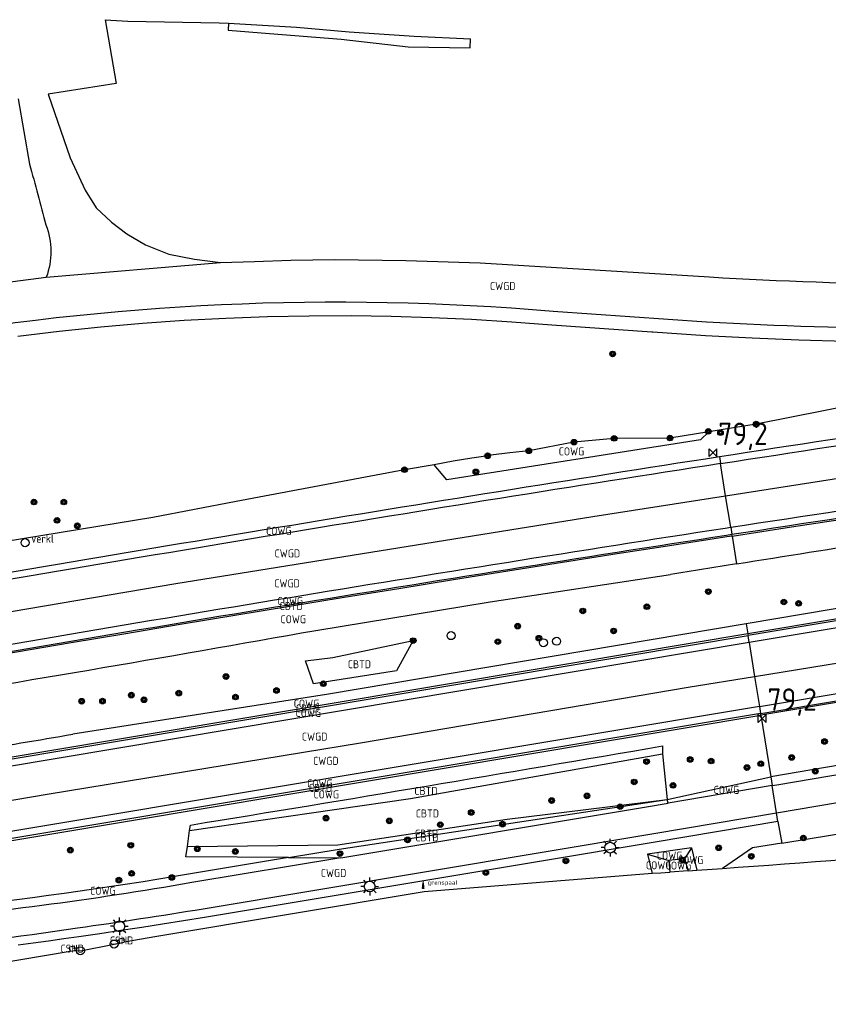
# Model space of a CAD drawing. Extents: x 143041 to 144480, y 457187 to 457942.
# Tile 17 of 20: x 144128 to 144219, y 457626 to 457736. Entities that reach past the tile are written whole.
import ezdxf
from ezdxf.enums import TextEntityAlignment as Align

# ---------------------------------------------------------------- set-up
doc = ezdxf.new("R2010")
doc.units = 0
doc.header["$LTSCALE"] = 4
doc.layers.get('0').update_dxf_attribs({"linetype": 'CONTINUOUS'})
for name, color, linetype in [('CBTD', 7, 'CONTINUOUS'), ('COWG', 7, 'CONTINUOUS'), ('CSHD', 7, 'CONTINUOUS'), ('CWGD', 7, 'CONTINUOUS'), ('G_BTD', 3, 'CONTINUOUS'), ('G_OWG', 6, 'CONTINUOUS'), ('G_WGD', 7, 'CONTINUOUS'), ('PPALHM', 10, 'CONTINUOUS'), ('PVGO', 102, 'CONTINUOUS')]:
    doc.layers.add(name, color=color, linetype=linetype)
doc.layers.add('PBRD', color=7, linetype='CONTINUOUS', true_color=0xbd2877)
doc.layers.add('PPAL', color=7, linetype='CONTINUOUS', true_color=0xbd2877)
doc.styles.add('ISO', font='ISO')
doc.styles.get("Standard").update_dxf_attribs({"font": 'ISO'})

# ---------------------------------------------------------------- blocks, each defined once
blk = doc.blocks.new('lichtmast')
at = {"color": 0}
for p, q in [((-0.6, 0), (-1, 0)), ((-0.71, 0.71), (-0.42, 0.42)), ((0, 0.6), (0, 1)), ((0.42, 0.42), (0.71, 0.71)), ((0.6, 0), (1, 0)), ((-0.42, -0.42), (-0.71, -0.71)), ((0, -0.6), (0, -1)), ((0.42, -0.42), (0.71, -0.71))]:
    blk.add_line(p, q, dxfattribs=at)
blk.add_circle((0, 0), 0.6, dxfattribs=at)
blk = doc.blocks.new('boom')
at = {"color": 0}
for radius in [0.315, 0.225, 0.135]:
    blk.add_circle((0, 0), radius, dxfattribs=at)
blk = doc.blocks.new('verklikker')
at = {"color": 0}
blk.add_circle((0, 0), 0.45, dxfattribs=at)
at = {"color": 0, "style": 'ISO'}
blk.add_attdef('VERKLIKKER', (0.7, 0), '', height=0.9, dxfattribs=at)
blk = doc.blocks.new('verkeersteller')
at = {"color": 0}
blk.add_circle((0, 0), 0.45, dxfattribs=at)
blk = doc.blocks.new('grensmarkering')
at = {"linetype": 'ByBlock', "lineweight": -2}
h = blk.add_hatch(color=0, dxfattribs=at)
h.dxf.hatch_style = 1
h.paths.add_polyline_path([(0.09, 0.55, 0.219912), (0.05, 0.61, -0.457379), (0.04, 0.66, 2.245674), (-0.04, 0.66, -0.457379), (-0.05, 0.61, 0.219912), (-0.09, 0.55), (-0.15, 0.04), (-0.18, 0.04), (-0.18, 0.01, 0.018367), (-0.1, 0, -0.954633), (0.1, 0, 0.018367), (0.18, 0.01), (0.18, 0.04), (0.15, 0.04)])
at = {"linetype": 'ByBlock', "lineweight": -2, "true_color": 0x681648}
h = blk.add_hatch(color=219, dxfattribs=at)
h.dxf.hatch_style = 1
h.paths.add_polyline_path([(0.1, 0, 1), (-0.1, 0, 1)])
at = {"linetype": 'ByBlock', "lineweight": -2}
h = blk.add_hatch(color=0, dxfattribs=at)
h.dxf.hatch_style = 1
h.paths.add_polyline_path([(0.18, -0.04, -0.022381), (0.08, -0.06, -0.528879), (-0.08, -0.06, -0.022381), (-0.18, -0.04), (-0.18, -0.13, 0.083333), (0.18, -0.13)])
at = {"color": 0, "linetype": 'ByBlock', "lineweight": -2}
blk.add_attdef('GRENSMARKERING', (0.5, 0.35), '', height=0.5, dxfattribs=at)
blk = doc.blocks.new('kilometerpaal')
at = {"color": 0}
for p, q in [((-0.44, 0.44), (0.44, -0.44)), ((-0.44, -0.44), (-0.44, 0.44)), ((0.44, 0.44), (-0.44, -0.44)), ((0.44, -0.44), (0.44, 0.44))]:
    blk.add_line(p, q, dxfattribs=at)
at = {"color": 0, "style": 'ISO'}
blk.add_attdef('KILOMETERPAAL', (0.59, 0.87), '', height=2.5, dxfattribs=at)

msp = doc.modelspace()

# ---------------------------------------------------------------- linework, layer by layer
at = {"layer": 'G_BTD', "linetype": 'Continuous', "transparency": 33554687}
for points in [[(144137.86, 457736.375), (144139.11, 457729.236), (144131.505, 457728.032)], [(144151.682, 457735.976), (144151.64, 457735.21), (144156.27, 457734.83), (144164.31, 457734.2), (144171.82, 457733.33), (144178.76, 457733.24), (144178.808, 457734.224)], [(144265.674, 457701.937), (144265.48, 457701.715), (144262.463, 457699.55), (144238.949, 457695.965), (144226.995, 457694.988), (144222.294, 457693.357), (144210.804, 457691.099), (144205.482, 457690.24)], [(144174.735, 457686.551), (144171.414, 457685.993), (144152.561, 457682.425), (144143.221, 457680.657), (144126.553, 457677.906), (144032.128, 457662.322), (144010.088, 457658.407)], [(144208.105, 457678.568), (144208.073, 457678.765)], [(144213.655, 457644.188), (144238.434, 457648.267), (144242.14, 457649.751), (144250.903, 457652.653), (144256.627, 457653.439), (144266.576, 457653.556), (144288.218, 457657.01), (144308.418, 457661.899), (144325.676, 457665.076), (144352.051, 457669.769), (144373.595, 457673.196), (144386.75, 457675.84), (144401.804, 457677.724), (144419.504, 457678.833), (144440.779, 457678.485)], [(144161.215, 457662.015), (144160.324, 457664.596), (144163.372, 457664.982), (144172.381, 457666.862), (144170.496, 457663.489), (144161.215, 457662.015)], [(144209.86, 457667.624), (144209.892, 457667.427)], [(144211.323, 457658.513), (144211.291, 457658.71)], [(144147.323, 457645.586), (144172.07, 457649.177), (144200.301, 457654.194)], [(144147.092, 457643.819), (144163.932, 457643.981), (144182.901, 457646.862), (144200.842, 457649.084)], [(144158.405, 457642.58), (144164.095, 457643.528), (144200.842, 457649.084)], [(144213.244, 457646.601), (144213.655, 457644.188)], [(144213.655, 457644.188), (144210.381, 457643.649), (144207.039, 457641.357)], [(144199.134, 457640.769), (144173.618, 457638.724), (144143.666, 457633.746), (144139.996, 457633.087)], [(144204.142, 457641.146), (144207.039, 457641.357)], [(144133.973, 457632.087), (144133.889, 457632.591), (144134.393, 457632.675), (144134.477, 457632.171)], [(144134.477, 457632.171), (144135.101, 457632.136), (144138.874, 457632.892), (144139.51, 457633.005)], [(144139.51, 457633.005), (144139.498, 457633.073), (144139.428, 457633.491), (144139.914, 457633.573), (144139.996, 457633.087)], [(144139.51, 457633.005), (144139.996, 457633.087)], [(144098.749, 457626.143), (144133.973, 457632.087)], [(144133.973, 457632.087), (144134.477, 457632.171)]]:
    msp.add_lwpolyline(points, dxfattribs=at)
msp.add_lwpolyline([(144207.039, 457641.357, 0.0019499), (144262.454, 457645.603)], format="xyb", dxfattribs=at)
at = {"layer": 'G_OWG', "linetype": 'Continuous', "transparency": 33554687}
for points in [[(144128.078, 457700.946), (144132.725, 457701.506), (144137.38, 457701.988), (144142.043, 457702.393), (144146.712, 457702.719), (144151.385, 457702.967), (144156.063, 457703.137), (144160.742, 457703.229), (144165.422, 457703.243), (144169.927, 457703.181), (144174.43, 457703.047), (144178.93, 457702.841), (144183.427, 457702.562), (144187.918, 457702.211), (144199.107, 457701.439), (144199.22, 457701.432), (144205.128, 457701.024), (144210.358, 457700.75), (144215.592, 457700.542), (144220.828, 457700.399)], [(144208.105, 457678.568), (144214.759, 457679.584), (144221.422, 457680.595), (144228.087, 457681.597), (144234.752, 457682.591), (144241.418, 457683.577), (144248.086, 457684.556), (144254.755, 457685.527), (144261.425, 457686.49), (144268.096, 457687.445), (144274.768, 457688.392), (144281.441, 457689.332), (144288.115, 457690.263), (144294.791, 457691.187), (144301.468, 457692.103), (144308.204, 457693.019)], [(144205.482, 457690.24), (144204.58, 457689.345), (144176.13, 457684.864), (144174.735, 457686.551)], [(144205.482, 457690.24), (144201.142, 457689.539), (144194.898, 457689.504), (144190.388, 457689.077), (144185.327, 457688.117), (144183.198, 457687.88), (144181.074, 457687.605), (144180.011, 457687.453), (144178.955, 457687.292), (144176.841, 457686.94), (144174.735, 457686.551)], [(144206.68, 457687.469), (144206.803, 457686.678)], [(144309.467, 457684.07), (144302.97, 457683.04), (144296.49, 457682.007), (144290.011, 457680.968), (144283.531, 457679.924), (144209.86, 457667.624)], [(144207.946, 457679.555), (144208.073, 457678.765)], [(144283.563, 457679.726), (144209.892, 457667.427)], [(144208.105, 457678.568), (144207.495, 457678.474), (144201.369, 457677.525), (144195.245, 457676.569), (144189.121, 457675.606), (144182.999, 457674.636), (144176.878, 457673.658), (144170.759, 457672.672), (144164.64, 457671.68), (144158.523, 457670.68), (144152.407, 457669.672), (144146.292, 457668.657), (144140.178, 457667.635), (144134.066, 457666.606), (144127.954, 457665.569), (144121.845, 457664.525), (144115.736, 457663.473), (144109.324, 457662.363)], [(144207.463, 457678.671), (144208.073, 457678.765)], [(144208.105, 457678.568), (144208.603, 457675.462)], [(144310.756, 457674.941), (144305.587, 457674.117), (144300.401, 457673.285), (144295.217, 457672.448), (144290.034, 457671.605), (144284.85, 457670.756), (144278.048, 457669.656), (144211.785, 457658.59), (144211.323, 457658.513)], [(144161.474, 457668.008), (144181.017, 457671.19), (144201.214, 457674.28)], [(144242.001, 457674.189), (144209.681, 457668.741)], [(144211.291, 457658.71), (144211.753, 457658.787), (144278.016, 457669.854), (144284.818, 457670.953)], [(144209.681, 457668.741), (144162.673, 457660.816), (144134.257, 457656.392)], [(144209.681, 457668.741), (144209.86, 457667.624)], [(144209.86, 457667.624), (144113.141, 457651.428), (144111.208, 457651.106)], [(144111.241, 457650.909), (144113.174, 457651.231), (144209.892, 457667.427)], [(144210.019, 457666.637), (144209.892, 457667.427)], [(144303.676, 457667.299), (144291.522, 457664.933), (144248.34, 457657.72), (144212.428, 457651.626)], [(144211.164, 457659.5), (144211.291, 457658.71)], [(144211.291, 457658.71), (144113.769, 457642.417), (144112.693, 457642.236)], [(144112.726, 457642.039), (144113.802, 457642.22), (144211.323, 457658.513)], [(144211.323, 457658.513), (144212.428, 457651.626)], [(144200.296, 457655.068), (144200.301, 457654.194)], [(144200.301, 457654.194), (144200.842, 457649.084)], [(144200.842, 457649.084), (144212.428, 457651.626)], [(144212.428, 457651.626), (144212.586, 457650.639)], [(144200.924, 457648.661), (144200.842, 457649.084)], [(144213.244, 457646.601), (144213.076, 457647.587)], [(144213.244, 457646.601), (144199.486, 457644.281), (144149.008, 457635.851), (144146.662, 457635.475), (144144.317, 457635.107), (144141.97, 457634.746), (144139.622, 457634.392), (144137.273, 457634.045), (144134.927, 457633.706), (144133.231, 457633.455), (144131.53, 457633.211), (144129.828, 457632.975), (144128.125, 457632.747)], [(144147.323, 457645.586), (144147.441, 457646.213)], [(144147.092, 457643.819), (144147.323, 457645.586)], [(144158.405, 457642.58), (144146.914, 457642.654), (144147.092, 457643.819)], [(144203.572, 457643.679), (144198.634, 457642.955)], [(144203.572, 457643.679), (144202.784, 457642.443)], [(144203.572, 457643.679), (144204.142, 457641.146)], [(144158.405, 457642.58), (144147.425, 457640.749), (144145.659, 457640.447), (144143.896, 457640.154), (144142.131, 457639.868), (144140.366, 457639.589), (144138.599, 457639.318), (144136.831, 457639.055), (144135.062, 457638.799), (144133.292, 457638.551), (144131.52, 457638.31), (144129.748, 457638.076), (144127.976, 457637.851), (144126.202, 457637.633), (144124.427, 457637.422), (144122.651, 457637.219), (144120.874, 457637.024), (144119.096, 457636.836), (144117.319, 457636.656), (144115.54, 457636.483), (144113.685, 457636.311)], [(144158.405, 457642.58), (144164.259, 457642.542)], [(144198.634, 457642.955), (144201.019, 457642.25)], [(144198.634, 457642.955), (144199.134, 457640.769)], [(144202.784, 457642.443), (144201.019, 457642.25)], [(144201.019, 457642.25), (144201.134, 457640.92)], [(144202.784, 457642.443), (144203.178, 457641.074)], [(144201.134, 457640.92), (144201.097, 457640.917), (144200.116, 457640.843), (144199.134, 457640.769)], [(144203.178, 457641.074), (144201.134, 457640.92)], [(144203.178, 457641.074), (144204.142, 457641.146)]]:
    msp.add_lwpolyline(points, dxfattribs=at)
for points in [[(144206.68, 457687.469, -0.0053375), (144306.092, 457701.838)], [(144208.073, 457678.765, -0.0043974), (144308.116, 457693.209)], [(144107.851, 457671.164, -0.0046794), (144206.68, 457687.469)], [(144208.603, 457675.462, -0.0016929), (144241.203, 457680.537)], [(144109.592, 457662.61, -0.0048319), (144207.463, 457678.671)], [(144208.603, 457675.462, 0.000285), (144201.214, 457674.28)], [(144110.563, 457659.344, 0.0042687), (144161.474, 457668.008)], [(144110.964, 457652.564, 0.0037739), (144134.257, 457656.392)], [(144147.441, 457646.213, 0.002273), (144200.296, 457655.068)]]:
    msp.add_lwpolyline(points, format="xyb", dxfattribs=at)
at = {"layer": 'G_WGD', "linetype": 'Continuous', "transparency": 33554687}
for points in [[(144137.86, 457736.375), (144140.403, 457736.206), (144150.641, 457736.034), (144151.682, 457735.976)], [(144151.682, 457735.976), (144159.312, 457735.554), (144165.212, 457735.025), (144172.483, 457734.532), (144178.808, 457734.224)], [(144128.147, 457727.5), (144129.414, 457720.218)], [(144131.505, 457728.032), (144133.958, 457720.923), (144135.632, 457717.276), (144136.879, 457715.328), (144138.581, 457713.723), (144140.302, 457712.402), (144142.389, 457711.168), (144145.021, 457710.118), (144147.868, 457709.581), (144150.814, 457709.19)], [(144131.279, 457707.532), (144150.814, 457709.19)], [(144150.814, 457709.19), (144154.587, 457709.3), (144158.689, 457709.45), (144163.611, 457709.529), (144171.546, 457709.399), (144179.864, 457709.145)], [(144179.864, 457709.145), (144205.588, 457707.58)], [(144067.772, 457699.398), (144088.601, 457702.094), (144111.391, 457704.98), (144131.279, 457707.532)], [(144205.231, 457702.52), (144188.047, 457703.705)], [(144207.38, 457683.081), (144228.878, 457686.426), (144264.088, 457691.651), (144300.356, 457696.695), (144307.551, 457697.648)], [(144207.38, 457683.081), (144206.803, 457686.678)], [(144108.564, 457666.904), (144121.825, 457669.176), (144145.782, 457673.241), (144192.509, 457680.767), (144207.38, 457683.081)], [(144207.946, 457679.555), (144207.38, 457683.081)], [(144207.342, 457679.462), (144207.946, 457679.555)], [(144283.693, 457678.937), (144210.019, 457666.637)], [(144210.625, 457662.859), (144226.666, 457665.461), (144250.405, 457669.518), (144274.185, 457673.404), (144297.84, 457677.241), (144310.144, 457679.276)], [(144211.164, 457659.5), (144211.621, 457659.576), (144277.886, 457670.643), (144284.689, 457671.743)], [(144212.586, 457650.639), (144213.12, 457650.73), (144248.506, 457656.734), (144291.689, 457663.947), (144311.818, 457667.415)], [(144210.019, 457666.637), (144113.306, 457650.442), (144111.373, 457650.12)], [(144210.019, 457666.637), (144210.625, 457662.859)], [(144213.076, 457647.587), (144250.57, 457653.912), (144299.896, 457662.208), (144312.256, 457664.31)], [(144111.999, 457646.38), (144131.616, 457649.701), (144166.474, 457655.412), (144203.174, 457661.65), (144210.625, 457662.859)], [(144210.625, 457662.859), (144211.164, 457659.5)], [(144211.164, 457659.5), (144113.637, 457643.206), (144112.561, 457643.025)], [(144212.586, 457650.639), (144200.924, 457648.661)], [(144213.076, 457647.587), (144212.586, 457650.639)], [(144164.259, 457642.542), (144198.519, 457648.253), (144200.924, 457648.661)], [(144148.847, 457636.838), (144199.32, 457645.267), (144213.076, 457647.587)], [(144164.259, 457642.542), (144147.591, 457639.763)]]:
    msp.add_lwpolyline(points, dxfattribs=at)
for points in [[(144129.414, 457720.218, 0.0013031), (144131.249, 457713.392)], [(144131.249, 457713.392, -0.1832769), (144131.279, 457707.532)], [(144205.588, 457707.58, 0.0301749), (144253.376, 457707.482)], [(144188.047, 457703.705, 0.0662405), (144113.999, 457700.286)], [(144253.558, 457702.49, -0.0288452), (144205.231, 457702.52)], [(144206.803, 457686.678, -0.0053412), (144306.199, 457701.045)], [(144207.946, 457679.555, -0.004407), (144308.011, 457694.002)], [(144206.803, 457686.678, 0.0046897), (144107.986, 457670.375)], [(144109.457, 457663.399, -0.0048211), (144207.342, 457679.462)], [(144147.591, 457639.763, -0.020254), (144113.85, 457635.322)], [(144134.782, 457634.695, 0.0045695), (144148.847, 457636.838)], [(144114.372, 457632.202, 0.0138463), (144134.782, 457634.695)]]:
    msp.add_lwpolyline(points, format="xyb", dxfattribs=at)

# ---------------------------------------------------------------- block references
at = {"layer": 'PBRD', "transparency": 33554687}
ref = msp.add_blockref('verklikker', (144128.905, 457677.824), dxfattribs=at)
ref.add_attrib('VERKLIKKER', 'verkl ', (144129.605, 457677.824), dxfattribs={"layer": '0', "height": 0.9, "style": 'ISO'})
at = {"layer": 'PPAL', "transparency": 33554687}
for name, p in [('verkeersteller', (144176.622, 457667.417)), ('verkeersteller', (144186.969, 457666.62)), ('verkeersteller', (144188.442, 457666.786)), ('lichtmast', (144194.44, 457643.682)), ('lichtmast', (144167.507, 457639.33)), ('lichtmast', (144139.467, 457634.874)), ('verkeersteller', (144135.101, 457632.136)), ('verkeersteller', (144138.874, 457632.892))]:
    msp.add_blockref(name, p, dxfattribs=at)
msp.add_blockref('grensmarkering', (144173.493, 457639.179), dxfattribs=at).add_auto_attribs({'GRENSMARKERING': 'grenspaal'})
at = {"layer": 'PPALHM', "transparency": 33554687}
ref = msp.add_blockref('kilometerpaal', (144205.967, 457687.896), dxfattribs=at)
ref.add_attrib('Puntnummer', '79,2', (144206.558, 457688.764), dxfattribs={"layer": '0', "height": 2.5, "style": 'ISO'})
ref = msp.add_blockref('kilometerpaal', (144211.473, 457658.146), dxfattribs=at)
ref.add_attrib('Puntnummer', '79,2', (144212.064, 457659.014), dxfattribs={"layer": '0', "height": 2.5, "style": 'ISO'})
at = {"layer": 'PVGO', "transparency": 33554687}
for p in [(144194.718, 457698.952), (144210.804, 457691.099), (144205.435, 457690.287), (144206.805, 457690.135), (144190.388, 457689.077), (144194.898, 457689.504), (144201.142, 457689.539), (144180.715, 457687.555), (144185.327, 457688.117), (144171.414, 457685.993), (144179.403, 457685.757), (144129.899, 457682.376), (144133.246, 457682.376), (144132.485, 457680.322), (144134.767, 457679.713), (144205.448, 457672.346), (144213.902, 457671.182), (144215.552, 457671.032), (144191.377, 457670.182), (144198.561, 457670.655), (144184.091, 457668.487), (144194.828, 457667.942), (144172.381, 457666.862), (144181.862, 457666.742), (144186.461, 457667.133), (144151.418, 457662.835), (144162.318, 457662.035), (144146.123, 457660.985), (144157.07, 457661.285), (144135.248, 457660.078), (144137.576, 457660.085), (144140.809, 457660.761), (144142.224, 457660.235), (144152.474, 457660.546), (144218.46, 457655.572), (144198.522, 457653.314), (144203.409, 457653.555), (144205.75, 457653.378), (144214.781, 457653.773), (144209.764, 457652.646), (144211.315, 457653.077), (144217.424, 457652.239), (144197.139, 457651.037), (144201.49, 457650.655), (144187.887, 457648.953), (144191.841, 457649.478), (144195.571, 457648.269), (144162.615, 457646.985), (144169.703, 457646.678), (144178.882, 457647.622), (144175.418, 457646.254), (144182.388, 457646.314), (144171.751, 457644.548), (144216.085, 457644.76), (144133.979, 457643.409), (144140.749, 457643.948), (144148.193, 457643.549), (144206.596, 457643.663), (144152.464, 457643.257), (144164.18, 457643.015), (144189.483, 457642.19), (144202.534, 457642.305), (144210.258, 457642.716), (144139.413, 457640.047), (144140.84, 457640.799), (144145.338, 457640.345), (144180.516, 457640.88)]:
    msp.add_blockref('boom', p, dxfattribs=at)

# ---------------------------------------------------------------- texts
at = {"layer": 'CBTD', "transparency": 33554687, "style": 'ISO'}
for p in [(144158.713, 457670.73), (144166.353, 457664.218), (144160.543, 457659.265), (144162.001, 457650.374), (144173.812, 457650.032), (144173.967, 457647.51), (144173.878, 457645.25), (144173.919, 457644.825)]:
    msp.add_text('CBTD', height=0.9, dxfattribs=at).set_placement(p, align=Align.MIDDLE_CENTER)
at = {"layer": 'COWG', "transparency": 33554687, "style": 'ISO'}
for p in [(144190.109, 457688.045), (144157.327, 457679.15), (144158.616, 457671.294), (144158.947, 457669.252), (144160.428, 457659.805), (144160.63, 457658.773), (144161.926, 457650.869), (144207.465, 457650.152), (144162.64, 457649.647), (144201.103, 457642.788), (144203.463, 457642.302), (144199.884, 457641.706), (144202.099, 457641.681), (144137.622, 457638.853)]:
    msp.add_text('COWG', height=0.9, dxfattribs=at).set_placement(p, align=Align.MIDDLE_CENTER)
at = {"layer": 'CSHD', "transparency": 33554687, "style": 'ISO'}
for p in [(144139.712, 457633.289), (144134.183, 457632.381)]:
    msp.add_text('CSHD', height=0.9, dxfattribs=at).set_placement(p, align=Align.MIDDLE_CENTER)
at = {"layer": 'CWGD', "transparency": 33554687, "style": 'ISO'}
for p in [(144182.412, 457706.559), (144158.283, 457676.622), (144158.251, 457673.275), (144161.34, 457656.114), (144162.597, 457653.401), (144163.463, 457640.844)]:
    msp.add_text('CWGD', height=0.9, dxfattribs=at).set_placement(p, align=Align.MIDDLE_CENTER)

doc.saveas('drawing.dxf')
